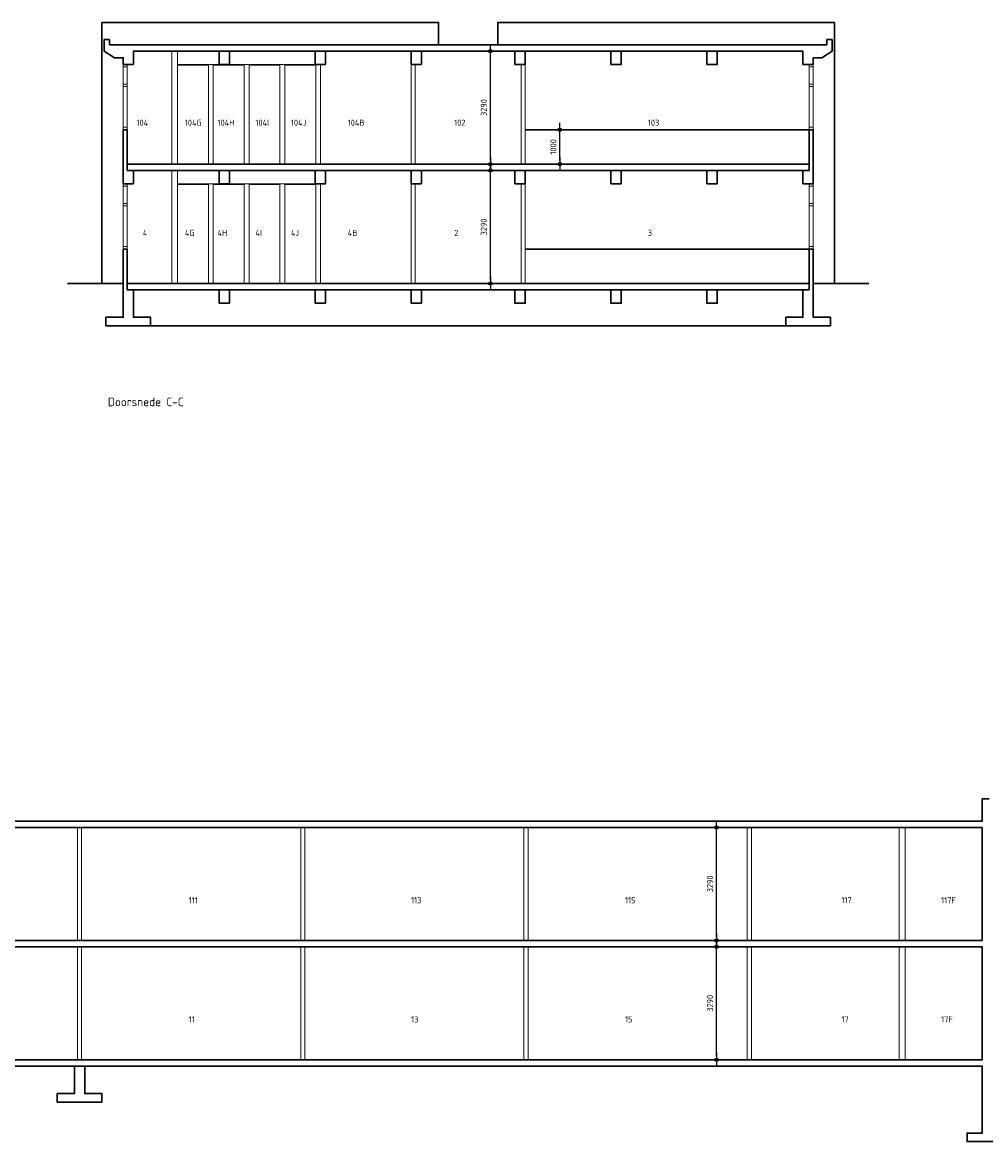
# Model space of a CAD drawing. Header units: millimetres. Extents: x 4000 to 105440, y 3923 to 38200.
# Tile 3 of 4: x 53056 to 81100, y 5118 to 37700. Entities that reach past the tile are written whole.
import ezdxf

# ---------------------------------------------------------------- set-up
doc = ezdxf.new("R2010")
doc.units = ezdxf.units.MM
for name, color, linetype in [('A--T$1A-_F123-_0_18MM', 1, 'Continuous'), ('A--T$1A-_F123-_0_25MM', 2, 'Continuous'), ('KADER', 7, 'Continuous')]:
    doc.layers.add(name, color=color, linetype=linetype)
for name, color, linetype, lineweight in [('X-L11_C_grondlijn', 1, 'Continuous', 30), ('X-L22_C_binnenwand', 2, 'Continuous', 13), ('X-L28_C_constructieve elementen', 3, 'Continuous', 30), ('X-L31_C_buitenwandopening', 1, 'Continuous', 5)]:
    doc.layers.add(name, color=color, linetype=linetype, lineweight=lineweight)
doc.styles.add('ALFA-0_18', font='iso3098.shx', dxfattribs={"height": 180})
doc.styles.add('ALFA-0_25', font='iso3098.shx', dxfattribs={"height": 250})
doc.dimstyles.new('ALFA-0_18', dxfattribs={"dimscale": 100, "dimtxt": 0.18, "dimasz": 1, "dimexe": 1.25, "dimexo": 0.625, "dimgap": 1, "dimtad": 1, "dimdec": 0, "dimzin": 0, "dimdsep": 46, "dimtxsty": 'ALFA-0_18', "dimblk": 'diminfradot', "dimblk1": 'diminfradot', "dimblk2": 'diminfradot', "dimsah": 1, "dimcen": 2.5, "dimse1": 1, "dimse2": 1, "dimclrd": 141, "dimclrt": 1, "dimadec": 0, "dimazin": 0, "dimtfac": 1, "dimtmove": 2, "dimatfit": 3, "dimldrblk": 'diminfrapyl', "dimfxl": 1, "dimtolj": 1, "dimtzin": 0, "dimarcsym": 0})

# ---------------------------------------------------------------- blocks, each defined once
blk = doc.blocks.new('diminfradot')
at = {"color": 0}
for p, q in [((0, -3.5), (0, 3.5)), ((-2, 0), (2, 0))]:
    blk.add_line(p, q, dxfattribs=at)
for radius in [0.5, 0.25]:
    blk.add_circle((0, 0), radius, dxfattribs=at)
blk = doc.blocks.new('*D11')
at = {"layer": 'KADER', "color": 141, "lineweight": -2, "transparency": 16777216}
blk.add_line((66680, 30200), (66680, 33290), dxfattribs=at)
at = {"layer": 'KADER', "color": 141, "lineweight": -2, "transparency": 16777216, "xscale": 100, "yscale": 100, "zscale": 100}
for p, rotation in [((66680, 33390), 90), ((66680, 30100), 270)]:
    blk.add_blockref('diminfradot', p, dxfattribs=dict(at, rotation=rotation))
at = {"layer": 'KADER', "color": 1, "transparency": 16777216, "insert": (66490, 31745), "char_height": 180, "attachment_point": 5, "rotation": 90, "style": 'ALFA-0_18'}
blk.add_mtext('\\A1;3290', dxfattribs=at)
blk = doc.blocks.new('diminfrapyl')
at = {"color": 0}
blk.add_solid([(0, 0), (-4, 0.7), (-4, -0.7)], dxfattribs=at)
blk = doc.blocks.new('*D12')
at = {"layer": 'KADER', "color": 141, "lineweight": -2, "transparency": 16777216}
blk.add_line((66680, 33675), (66680, 36765), dxfattribs=at)
at = {"layer": 'KADER', "color": 141, "lineweight": -2, "transparency": 16777216, "xscale": 100, "yscale": 100, "zscale": 100}
for p, rotation in [((66680, 36865), 90), ((66680, 33575), 270)]:
    blk.add_blockref('diminfradot', p, dxfattribs=dict(at, rotation=rotation))
at = {"layer": 'KADER', "color": 1, "transparency": 16777216, "insert": (66490, 35220), "char_height": 180, "attachment_point": 5, "rotation": 90, "style": 'ALFA-0_18'}
blk.add_mtext('\\A1;3290', dxfattribs=at)
blk = doc.blocks.new('*D13')
at = {"layer": 'KADER', "color": 141, "lineweight": -2, "transparency": 16777216}
blk.add_line((68703, 33675), (68703, 34475), dxfattribs=at)
at = {"layer": 'KADER', "color": 141, "lineweight": -2, "transparency": 16777216, "xscale": 100, "yscale": 100, "zscale": 100}
for p, rotation in [((68703, 34575), 90), ((68703, 33575), 270)]:
    blk.add_blockref('diminfradot', p, dxfattribs=dict(at, rotation=rotation))
at = {"layer": 'KADER', "color": 1, "transparency": 16777216, "insert": (68513, 34075), "char_height": 180, "attachment_point": 5, "rotation": 90, "style": 'ALFA-0_18'}
blk.add_mtext('\\A1;1000', dxfattribs=at)
blk = doc.blocks.new('*D34')
at = {"layer": 'KADER', "color": 141, "lineweight": -2, "transparency": 16777216}
blk.add_line((73265.49979, 7600), (73265.49979, 10690), dxfattribs=at)
at = {"layer": 'KADER', "color": 141, "lineweight": -2, "transparency": 16777216, "xscale": 100, "yscale": 100, "zscale": 100}
for p, rotation in [((73265.49979, 10790), 90), ((73265.49979, 7500), 270)]:
    blk.add_blockref('diminfradot', p, dxfattribs=dict(at, rotation=rotation))
at = {"layer": 'KADER', "color": 1, "transparency": 16777216, "insert": (73075.49979, 9145), "char_height": 180, "attachment_point": 5, "rotation": 90, "style": 'ALFA-0_18'}
blk.add_mtext('\\A1;3290', dxfattribs=at)
blk = doc.blocks.new('*D35')
at = {"layer": 'KADER', "color": 141, "lineweight": -2, "transparency": 16777216}
blk.add_line((73265.49979, 11075), (73265.49979, 14165), dxfattribs=at)
at = {"layer": 'KADER', "color": 141, "lineweight": -2, "transparency": 16777216, "xscale": 100, "yscale": 100, "zscale": 100}
for p, rotation in [((73265.49979, 14265), 90), ((73265.49979, 10975), 270)]:
    blk.add_blockref('diminfradot', p, dxfattribs=dict(at, rotation=rotation))
at = {"layer": 'KADER', "color": 1, "transparency": 16777216, "insert": (73075.49979, 12620), "char_height": 180, "attachment_point": 5, "rotation": 90, "style": 'ALFA-0_18'}
blk.add_mtext('\\A1;3290', dxfattribs=at)

msp = doc.modelspace()

# ---------------------------------------------------------------- linework, layer by layer
at = {"layer": 'X-L11_C_grondlijn', "flags": 128}
for points in [[(54370, 30100), (55990, 30100)], [(76080, 30100), (77700, 30100)], [(75280, 28865), (56790, 28865)]]:
    msp.add_lwpolyline(points, dxfattribs=at)
at = {"layer": 'X-L22_C_binnenwand'}
for points in [[(57575, 36865), (57410, 36865), (57410, 33575), (57575, 33575)], [(58615, 36475), (58475, 36475), (58475, 33575), (58615, 33575)], [(59655, 36475), (59515, 36475), (59515, 33575), (59655, 33575)], [(60695, 36475), (60555, 36475), (60555, 33575), (60695, 33575)], [(61735, 36475), (61595, 36475), (61595, 33575), (61735, 33575)], [(64495, 36475), (64375, 36475), (64375, 33575), (64495, 33575)], [(67695, 36475), (67575, 36475), (67575, 33575), (67695, 33575)], [(57575, 33390), (57410, 33390), (57410, 30100), (57575, 30100)], [(58615, 33000), (58475, 33000), (58475, 30100), (58615, 30100)], [(59655, 33000), (59515, 33000), (59515, 30100), (59655, 30100)], [(60695, 33000), (60555, 33000), (60555, 30100), (60695, 30100)], [(61735, 33000), (61595, 33000), (61595, 30100), (61735, 30100)], [(64495, 33000), (64375, 33000), (64375, 30100), (64495, 30100)], [(67695, 33000), (67575, 33000), (67575, 30100), (67695, 30100)], [(54660, 14265), (54780, 14265), (54780, 10975), (54660, 10975)], [(61160, 14265), (61280, 14265), (61280, 10975), (61160, 10975)], [(67660, 14265), (67780, 14265), (67780, 10975), (67660, 10975)], [(74160, 14265), (74280, 14265), (74280, 10975), (74160, 10975)], [(78580, 14265), (78760, 14265), (78760, 10975), (78580, 10975)], [(54660, 10790), (54780, 10790), (54780, 7500), (54660, 7500)], [(61160, 10790), (61280, 10790), (61280, 7500), (61160, 7500)], [(67660, 10790), (67780, 10790), (67780, 7500), (67660, 7500)], [(74160, 10790), (74280, 10790), (74280, 7500), (74160, 7500)], [(78580, 10790), (78760, 10790), (78760, 7500), (78580, 7500)]]:
    msp.add_lwpolyline(points, close=True, dxfattribs=at)
at = {"layer": 'X-L28_C_constructieve elementen', "color": 1, "flags": 128}
for points in [[(65175, 37050), (65175, 37700), (55370, 37700), (55370, 30100)], [(66895, 37050), (66895, 37700), (76700, 37700), (76700, 30100)]]:
    msp.add_lwpolyline(points, dxfattribs=at)
at = {"layer": 'X-L28_C_constructieve elementen', "flags": 128}
for points in [[(55590, 37050), (76480, 37050), (76480, 37200), (76630, 37200), (76630, 36865), (76330, 36670), (76080, 36670), (76080, 36475), (75780, 36475), (75780, 36865), (73285, 36865), (73285, 36475), (72985, 36475), (72985, 36865), (70490, 36865), (70490, 36475), (70190, 36475), (70190, 36865), (67695, 36865), (67695, 36475), (67395, 36475), (67395, 36865), (64675, 36865), (64675, 36475), (64375, 36475), (64375, 36865), (61880, 36865), (61880, 36475), (61580, 36475), (61580, 36865), (59085, 36865), (59085, 36475), (58785, 36475), (58785, 36865), (56290, 36865), (56290, 36475), (55990, 36475), (55990, 36670), (55740, 36670), (55440, 36865), (55440, 37200), (55590, 37200), (55590, 37050)], [(56110, 31100), (55990, 31100), (55990, 29115), (55490, 29115), (55490, 28865), (56790, 28865), (56790, 29115), (56290, 29115), (56290, 29915), (56110, 29915)], [(75960, 31100), (76080, 31100), (76080, 29115), (76580, 29115), (76580, 28865), (75280, 28865), (75280, 29115), (75780, 29115), (75780, 29915), (75960, 29915)], [(54870, 7315), (54870, 6515), (55370, 6515), (55370, 6265), (54070, 6265), (54070, 6515), (54570, 6515), (54570, 7315)]]:
    msp.add_lwpolyline(points, close=True, dxfattribs=at)
for points in [[(59085, 36865), (58785, 36865)], [(61880, 36865), (61580, 36865)], [(64675, 36865), (64375, 36865)], [(67695, 36865), (67395, 36865)], [(70490, 36865), (70190, 36865)], [(73285, 36865), (72985, 36865)]]:
    msp.add_lwpolyline(points, dxfattribs=at)
at = {"layer": 'X-L28_C_constructieve elementen'}
for points in [[(56110, 34575), (55990, 34575), (55990, 33000), (56290, 33000), (56290, 33390), (56110, 33390)], [(75960, 34575), (76080, 34575), (76080, 33000), (75780, 33000), (75780, 33390), (75960, 33390)], [(75960, 33575), (56110, 33575), (56110, 33390), (75960, 33390)], [(58785, 33390), (59085, 33390), (59085, 33000), (58785, 33000)], [(61580, 33390), (61880, 33390), (61880, 33000), (61580, 33000)], [(64375, 33390), (64675, 33390), (64675, 33000), (64375, 33000)], [(67695, 33390), (67395, 33390), (67395, 33000), (67695, 33000)], [(70490, 33390), (70190, 33390), (70190, 33000), (70490, 33000)], [(73285, 33390), (72985, 33390), (72985, 33000), (73285, 33000)], [(75960, 30100), (56110, 30100), (56110, 29915), (75960, 29915)], [(58785, 29915), (59085, 29915), (59085, 29525), (58785, 29525)], [(61580, 29915), (61880, 29915), (61880, 29525), (61580, 29525)], [(64375, 29915), (64675, 29915), (64675, 29525), (64375, 29525)], [(67695, 29915), (67395, 29915), (67395, 29525), (67695, 29525)], [(70490, 29915), (70190, 29915), (70190, 29525), (70490, 29525)], [(73285, 29915), (72985, 29915), (72985, 29525), (73285, 29525)], [(81000, 14265), (28240, 14265), (28240, 10975), (81000, 10975)], [(81000, 10790), (28240, 10790), (28240, 7500), (81000, 7500)]]:
    msp.add_lwpolyline(points, close=True, dxfattribs=at)
at = {"layer": 'X-L28_C_constructieve elementen', "color": 1}
for points in [[(75960, 34575), (67695, 34575)], [(75960, 31100), (67695, 31100)]]:
    msp.add_lwpolyline(points, dxfattribs=at)
at = {"layer": 'X-L28_C_constructieve elementen'}
for points in [[(28240, 14450), (81000, 14450), (81000, 15100), (81200, 15100)], [(81350, 5117.5), (80560, 5117.5), (80560, 5367.5), (81000, 5367.5), (81000, 7315), (28240, 7315)]]:
    msp.add_lwpolyline(points, dxfattribs=at)
at = {"layer": 'X-L31_C_buitenwandopening', "flags": 128}
for points in [[(56107, 36403), (55993, 36403), (55993, 36475), (56107, 36475)], [(76077, 36403), (75963, 36403), (75963, 36475), (76077, 36475)], [(56107, 35831), (55993, 35831), (55993, 35903), (56107, 35903)], [(76077, 35831), (75963, 35831), (75963, 35903), (76077, 35903)], [(56107, 34575), (55993, 34575), (55993, 34647), (56107, 34647)], [(76077, 34575), (75963, 34575), (75963, 34647), (76077, 34647)], [(56107, 32928), (55993, 32928), (55993, 33000), (56107, 33000)], [(76077, 32928), (75963, 32928), (75963, 33000), (76077, 33000)], [(56107, 32356), (55993, 32356), (55993, 32428), (56107, 32428)], [(76077, 32356), (75963, 32356), (75963, 32428), (76077, 32428)], [(56107, 31100), (55993, 31100), (55993, 31172), (56107, 31172)], [(76077, 31100), (75963, 31100), (75963, 31172), (76077, 31172)]]:
    msp.add_lwpolyline(points, close=True, dxfattribs=at)
at = {"layer": 'X-L31_C_buitenwandopening'}
for points in [[(56107, 36475), (55993, 36475), (55993, 34575), (56107, 34575)], [(76077, 36475), (75963, 36475), (75963, 34575), (76077, 34575)], [(56107, 33000), (55993, 33000), (55993, 31100), (56107, 31100)], [(76077, 33000), (75963, 33000), (75963, 31100), (76077, 31100)]]:
    msp.add_lwpolyline(points, close=True, dxfattribs=at)
at = {"layer": 'X-L31_C_buitenwandopening', "flags": 128}
for points in [[(57575, 36475), (58475, 36475), (58475, 36455), (57575, 36455), (57575, 36475)], [(58615, 36475), (59515, 36475), (59515, 36455), (58615, 36455), (58615, 36475)], [(59655, 36475), (60555, 36475), (60555, 36455), (59655, 36455), (59655, 36475)], [(60695, 36475), (61595, 36475), (61595, 36455), (60695, 36455), (60695, 36475)], [(57575, 33000), (58475, 33000), (58475, 32980), (57575, 32980), (57575, 33000)], [(58615, 33000), (59515, 33000), (59515, 32980), (58615, 32980), (58615, 33000)], [(59655, 33000), (60555, 33000), (60555, 32980), (59655, 32980), (59655, 33000)], [(60695, 33000), (61595, 33000), (61595, 32980), (60695, 32980), (60695, 33000)]]:
    msp.add_lwpolyline(points, dxfattribs=at)

# ---------------------------------------------------------------- texts
at = {"layer": 'A--T$1A-_F123-_0_18MM', "char_height": 180, "attachment_point": 1, "style": 'ALFA-0_18'}
for s, heights, insert in [('104', [0], (56378.7, 34869.7)), ('104G', [0], (57785.9, 34869.7)), ('104H', [0], (58738.4, 34869.7)), ('104I', [0], (59841.1, 34869.7)), ('104J', [200.4], (60873.8, 34869.7)), ('104B', [0], (62529.3, 34869.7)), ('102', [0], (65629, 34869.7)), ('103', [0], (71266.2, 34869.7)), ('4', [0], (56562.5, 31660.6)), ('4G', [0], (57785.9, 31660.6)), ('4H', [0], (58738.4, 31660.6)), ('4I', [0], (59841.1, 31660.6)), ('4J', [0], (60873.8, 31660.6)), ('4B', [0], (62529.3, 31660.6)), ('2', [0], (65629, 31660.6)), ('3', [0], (71266.2, 31660.6)), ('111', [0], (57902, 12234.9)), ('113', [0], (64372.8, 12234.9)), ('115', [0], (70604.4, 12234.9)), ('117', [0], (76900.9, 12234.9)), ('117F', [0], (79806.8, 12234.9)), ('11', [0], (57902, 8768.6)), ('13', [0], (64372.8, 8768.6)), ('15', [0], (70604.4, 8768.6)), ('17', [0], (76900.9, 8768.6)), ('17F', [0], (79806.8, 8768.6))]:
    msp.add_mtext_dynamic_manual_height_columns(s, width=3321.413, gutter_width=12.5, heights=heights, dxfattribs=dict(at, insert=insert))
at = {"layer": 'A--T$1A-_F123-_0_25MM', "insert": (55545.1, 26777), "char_height": 250, "attachment_point": 1, "style": 'ALFA-0_25'}
msp.add_mtext_dynamic_manual_height_columns('Doorsnede C-C', width=3321.413, gutter_width=12.5, heights=[0], dxfattribs=at)

# ---------------------------------------------------------------- dimensions: what is measured, and where the dimension line sits
at = {"layer": 'KADER'}
for base, p1, p2, picture, middle in [((66679.6, 36865), (67575, 33575), (67395, 36865), '*D12', (66489.6, 35220)), ((68703.1, 34575), (67695, 33575), (67695, 34575), '*D13', (68513.1, 34075)), ((66679.6, 33390), (67575, 30100), (67395, 33390), '*D11', (66489.6, 31745)), ((73265.5, 14265), (74160, 10975), (74160, 14265), '*D35', (73075.5, 12620)), ((73265.5, 10790), (74160, 7500), (74160, 10790), '*D34', (73075.5, 9145))]:
    dim = msp.add_linear_dim(base=base, p1=p1, p2=p2, angle=90, dimstyle='ALFA-0_18', dxfattribs=at)
    dim.commit()
    dim.dimension.update_dxf_attribs({"geometry": picture, "text_midpoint": middle})

doc.saveas('drawing.dxf')
